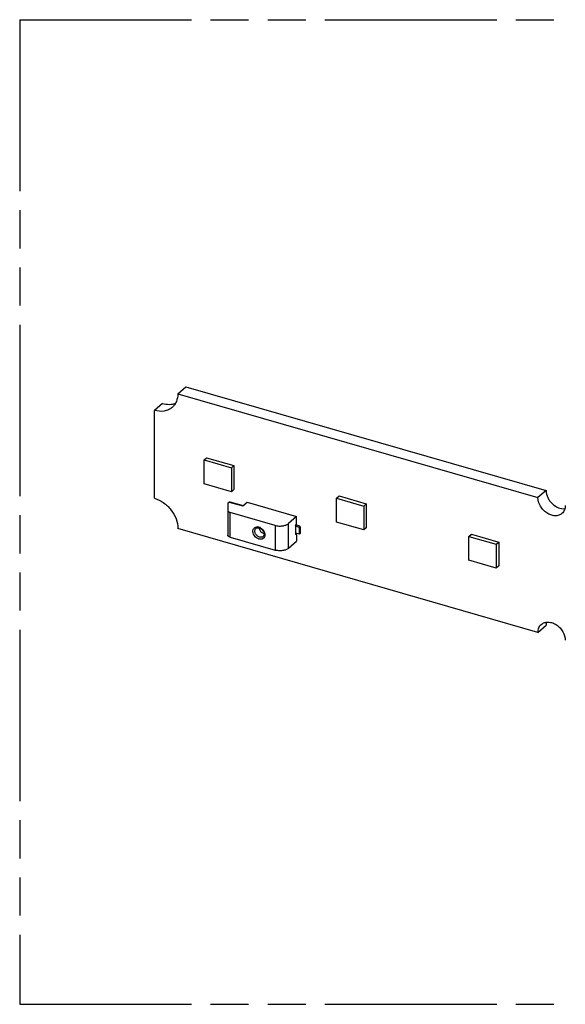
# Model space of a CAD drawing. Header units: millimetres. Extents: x 0 to 210, y 0 to 297.
# Tile 4 of 8: x 50 to 78, y 208 to 258. Entities that reach past the tile are written whole.
import ezdxf

# ---------------------------------------------------------------- set-up
doc = ezdxf.new("R2010")
doc.units = ezdxf.units.MM
doc.header["$LTSCALE"] = 19.36
doc.linetypes.add('PHANTOM', pattern=[0.8, 0.45, -0.05, 0.1, -0.05, 0.1, -0.05])
doc.layers.get('0').update_dxf_attribs({"linetype": 'CONTINUOUS'})
doc.layers.add('DEFAULT_3', color=7, linetype='PHANTOM')

msp = doc.modelspace()

# ---------------------------------------------------------------- linework, layer by layer
at = {"color": 7, "linetype": 'Continuous'}
for p, q in [((58.15019, 238.68486), (58.56269, 239.0421)), ((58.56269, 239.0421), (76.83583, 233.7671)), ((58.15019, 238.68486), (76.42333, 233.40986)), ((57.3719, 238.19506), (56.9594, 237.83783)), ((56.9594, 233.3778), (56.9594, 237.83783)), ((59.48234, 235.32118), (59.61234, 235.43376)), ((59.48234, 234.10874), (59.48234, 235.32118)), ((59.48234, 235.32118), (60.86798, 234.92118)), ((59.61234, 235.43376), (60.99798, 235.03376)), ((60.86798, 234.92118), (60.99798, 235.03376)), ((60.99798, 235.03376), (60.99798, 233.82132)), ((60.86798, 234.92118), (60.86798, 233.70874)), ((60.86798, 233.70874), (59.48234, 234.10874)), ((60.99798, 233.82132), (60.86798, 233.70874)), ((76.83583, 233.7671), (76.42333, 233.40986)), ((60.68439, 233.08937), (60.68439, 231.50863)), ((60.71788, 233.15187), (60.75818, 233.18677)), ((60.79285, 233.19861), (61.46993, 233.00316)), ((61.451, 232.98677), (61.66674, 233.17361)), ((61.66674, 233.17361), (64.17822, 232.44861)), ((66.19885, 233.38229), (66.32885, 233.49487)), ((66.19885, 232.16985), (66.19885, 233.38229)), ((66.19885, 233.38229), (67.58449, 232.98229)), ((66.32885, 233.49487), (67.71449, 233.09487)), ((67.58449, 232.98229), (67.71449, 233.09487)), ((67.71449, 233.09487), (67.71449, 231.88244)), ((63.0827, 231.99986), (60.80939, 232.65611)), ((67.58449, 232.98229), (67.58449, 231.76985)), ((64.17822, 232.44861), (63.76572, 232.09137)), ((64.11572, 231.98557), (64.17822, 232.1022)), ((64.34227, 231.96102), (64.13468, 232.02095)), ((64.17822, 232.1022), (64.17822, 232.44861)), ((67.58449, 231.76985), (66.19885, 232.16985)), ((76.42333, 226.56826), (58.15019, 231.84326)), ((64.11572, 231.98557), (64.11572, 231.54765)), ((64.32307, 231.89439), (64.11572, 231.95425)), ((64.32307, 231.54798), (64.11572, 231.60784)), ((64.17822, 231.53928), (64.11572, 231.54765)), ((64.11829, 231.55658), (64.17822, 231.53928)), ((64.17822, 231.53928), (64.17822, 231.19287)), ((64.36057, 231.92687), (64.32307, 231.89439)), ((64.32307, 231.54798), (64.32307, 231.89439)), ((64.36057, 231.58046), (64.32307, 231.54798)), ((64.36057, 231.92687), (64.34227, 231.96102)), ((64.36057, 231.92687), (64.36057, 231.58046)), ((67.71449, 231.88244), (67.58449, 231.76985)), ((72.91536, 231.4434), (73.04536, 231.55598)), ((73.04536, 231.55598), (74.431, 231.15598)), ((60.80939, 231.40038), (63.0827, 230.74413)), ((63.76572, 230.83563), (64.17822, 231.19287)), ((72.91536, 230.23096), (72.91536, 231.4434)), ((72.91536, 231.4434), (74.301, 231.0434)), ((74.301, 231.0434), (74.431, 231.15598)), ((74.301, 231.0434), (74.301, 229.83096)), ((74.431, 231.15598), (74.431, 229.94355)), ((74.301, 229.83096), (72.91536, 230.23096)), ((74.431, 229.94355), (74.301, 229.83096)), ((76.42333, 226.56826), (76.83583, 226.9255))]:
    msp.add_line(p, q, dxfattribs=at)
at = {"color": 9, "linetype": 'Continuous'}
for p, q in [((60.75818, 233.18677), (61.451, 232.98677)), ((60.80939, 231.40038), (60.80939, 232.65611)), ((63.76572, 230.83563), (63.76572, 232.09137)), ((63.0827, 231.99986), (63.0827, 230.74413))]:
    msp.add_line(p, q, dxfattribs=at)
for centre, radius, start, end in [((62.17033, 231.60333), 0.32201, 73.835199, 81.832198), ((62.14428, 231.53066), 0.39935, 59.715117, 66.464479)]:
    msp.add_arc(centre, radius, start, end, dxfattribs=at)
at = {"color": 7, "linetype": 'Continuous'}
for centre, radius, start, end in [((62.20672, 231.63132), 0.25162, 73.857697, 79.582753), ((62.58244, 231.90655), 0.31185, 194.963005, 201.78736), ((62.58231, 231.83829), 0.26068, 253.889834, 256.881487)]:
    msp.add_arc(centre, radius, start, end, dxfattribs=at)
for points, knots in [([(58.15019, 238.68486), (58.15019, 238.55106), (58.11586, 238.35028), (57.99049, 238.1226), (57.90599, 238.02944), (57.85955, 237.98922)], [0, 0, 0, 0, 0.51832944, 0.7619769, 1, 1, 1, 1]), ([(57.3719, 238.19506), (57.48335, 238.16289), (57.70689, 238.12821), (57.93166, 238.16642), (58.03156, 238.20405)], [0, 0, 0, 0, 0.52073127, 1, 1, 1, 1]), ([(57.85955, 237.98922), (57.80373, 237.94087), (57.67513, 237.8587), (57.36983, 237.76755), (57.11827, 237.79197), (56.9594, 237.83783)], [0, 0, 0, 0, 0.23403221, 0.47591001, 1, 1, 1, 1]), ([(76.83583, 233.7671), (76.83583, 233.6477), (76.88341, 233.46274), (77.00965, 233.24779), (77.17709, 233.05415), (77.4332, 232.88071), (77.67783, 232.83693), (77.78897, 232.8499)], [0, 0, 0, 0, 0.24570204, 0.37778881, 0.51161518, 0.76975261, 1, 1, 1, 1]), ([(56.9594, 233.3778), (57.12177, 233.33093), (57.4386, 233.17144), (57.82018, 232.80334), (58.08026, 232.34751), (58.15019, 232.0067), (58.15019, 231.84326)], [0, 0, 0, 0, 0.24608556, 0.50561656, 0.76200371, 1, 1, 1, 1]), ([(60.71788, 233.15187), (60.70802, 233.14332), (60.69143, 233.12489), (60.68439, 233.10052), (60.68439, 233.08937)], [0, 0, 0, 0, 0.53921306, 1, 1, 1, 1]), ([(60.76771, 233.19375), (60.76984, 233.19502), (60.77748, 233.19901), (60.78691, 233.20033), (60.79285, 233.19861)], [0, 0, 0, 0, 0.28636573, 1, 1, 1, 1]), ([(77.63987, 232.60512), (77.59376, 232.5652), (77.48018, 232.50227), (77.2811, 232.47833), (77.07046, 232.52119), (76.86597, 232.62477), (76.6841, 232.77986), (76.49776, 233.02856), (76.42332, 233.26042), (76.42332, 233.40986)], [0, 0, 0, 0, 0.10468661, 0.21598569, 0.33736446, 0.46835223, 0.60545169, 0.74352113, 1, 1, 1, 1]), ([(77.80897, 233.00986), (77.80897, 232.93201), (77.78369, 232.77996), (77.69419, 232.65216), (77.63987, 232.60512)], [0, 0, 0, 0, 0.52002584, 1, 1, 1, 1]), ([(60.68439, 232.76437), (60.68439, 232.75322), (60.69146, 232.72883), (60.71873, 232.69843), (60.75927, 232.67322), (60.79163, 232.66124), (60.80939, 232.65611)], [0, 0, 0, 0, 0.19064908, 0.41374581, 0.68397404, 1, 1, 1, 1]), ([(63.0827, 231.99986), (63.14272, 231.98254), (63.26962, 231.96228), (63.4581, 231.96819), (63.62891, 232.00752), (63.7284, 232.05906), (63.76572, 232.09137)], [0, 0, 0, 0, 0.26377484, 0.5379158, 0.79155851, 1, 1, 1, 1]), ([(60.80939, 231.40038), (60.79163, 231.4055), (60.75927, 231.41748), (60.71873, 231.4427), (60.69146, 231.47309), (60.68439, 231.49748), (60.68439, 231.50863)], [0, 0, 0, 0, 0.31602596, 0.58625419, 0.80935092, 1, 1, 1, 1]), ([(62.11745, 231.84985), (62.12065, 231.85263), (62.13453, 231.86344), (62.15073, 231.87118), (62.16346, 231.87518)], [0, 0, 0, 0, 0.24099062, 1, 1, 1, 1]), ([(62.16346, 231.87518), (62.16993, 231.87721), (62.19897, 231.88415), (62.2296, 231.88294), (62.25222, 231.8788)], [0, 0, 0, 0, 0.22779622, 1, 1, 1, 1]), ([(62.27668, 231.87302), (62.28298, 231.8712), (62.30906, 231.8626), (62.33388, 231.85032), (62.3517, 231.83942)], [0, 0, 0, 0, 0.23913626, 1, 1, 1, 1]), ([(62.29287, 231.7908), (62.31199, 231.74285), (62.37187, 231.6567), (62.46205, 231.60168), (62.50998, 231.58785)], [0, 0, 0, 0, 0.50855533, 1, 1, 1, 1]), ([(62.3517, 231.83942), (62.39145, 231.81508), (62.4609, 231.75098), (62.5217, 231.63329), (62.53262, 231.51728), (62.49944, 231.45309), (62.47751, 231.43409)], [0, 0, 0, 0, 0.29318306, 0.57876776, 0.81751614, 1, 1, 1, 1]), ([(63.76572, 230.83563), (63.7284, 230.80332), (63.62891, 230.75179), (63.4581, 230.71246), (63.26962, 230.70655), (63.14272, 230.7268), (63.0827, 230.74413)], [0, 0, 0, 0, 0.20844139, 0.46208406, 0.73622505, 1, 1, 1, 1]), ([(76.59242, 226.973), (76.63854, 227.01293), (76.75212, 227.07585), (76.95119, 227.09979), (77.16183, 227.05694), (77.36632, 226.95336), (77.54819, 226.79827), (77.73453, 226.54956), (77.80897, 226.3177), (77.80897, 226.16826)], [0, 0, 0, 0, 0.10468662, 0.2159857, 0.33736447, 0.46835224, 0.60545172, 0.74352116, 1, 1, 1, 1]), ([(76.85572, 227.08459), (76.85239, 227.07196), (76.84056, 227.01973), (76.83582, 226.96597), (76.83582, 226.9255)], [0, 0, 0, 0, 0.24398175, 1, 1, 1, 1]), ([(76.42333, 226.56826), (76.42333, 226.64611), (76.4486, 226.79817), (76.5381, 226.92597), (76.59242, 226.973)], [0, 0, 0, 0, 0.52002581, 1, 1, 1, 1])]:
    msp.add_open_spline(points, degree=3, knots=knots, dxfattribs=at)
for points in [[(60.75818, 233.18677), (60.76116, 233.18935), (60.76433, 233.19173), (60.76771, 233.19375)], [(62.27272, 231.8739), (62.27408, 231.85775), (62.27699, 231.84169), (62.28117, 231.82603)]]:
    msp.add_open_spline(points, degree=3, dxfattribs=at)
at = {"color": 9, "linetype": 'Continuous'}
for points, knots in [([(62.25998, 231.30639), (62.17998, 231.32948), (62.06964, 231.40915), (61.9822, 231.55223), (61.95114, 231.67006), (61.96184, 231.78236), (62.01718, 231.87359), (62.10997, 231.92484), (62.1808, 231.92709), (62.21608, 231.92207)], [0, 0, 0, 0, 0.2733228, 0.41438107, 0.54674407, 0.66618397, 0.77517162, 0.88303448, 1, 1, 1, 1]), ([(62.29748, 231.40382), (62.24977, 231.41759), (62.15992, 231.47235), (62.08572, 231.57826), (62.05895, 231.67384), (62.05812, 231.74256), (62.07691, 231.80405), (62.10254, 231.83694), (62.11745, 231.84985)], [0, 0, 0, 0, 0.26332245, 0.5359549, 0.66513736, 0.78494404, 0.89543615, 1, 1, 1, 1]), ([(62.56308, 231.52322), (62.56323, 231.48584), (62.55015, 231.41238), (62.47981, 231.32517), (62.37327, 231.2868), (62.29737, 231.29559), (62.25998, 231.30639)], [0, 0, 0, 0, 0.2562397, 0.4923373, 0.73319987, 1, 1, 1, 1]), ([(62.34567, 231.8755), (62.40892, 231.83862), (62.51445, 231.73468), (62.5628, 231.59235), (62.56308, 231.52322)], [0, 0, 0, 0, 0.51435373, 1, 1, 1, 1]), ([(62.47751, 231.43409), (62.45502, 231.41462), (62.3941, 231.38783), (62.32925, 231.39464), (62.29748, 231.40382)], [0, 0, 0, 0, 0.47353853, 1, 1, 1, 1])]:
    msp.add_open_spline(points, degree=3, knots=knots, dxfattribs=at)
msp.add_open_spline([(62.25998, 231.91261), (62.27488, 231.9083), (62.28952, 231.90297), (62.30375, 231.89678)], degree=3, dxfattribs=at)
at = {"layer": 'DEFAULT_3', "color": 91, "linetype": 'PHANTOM', "true_color": 0x80ff80}
for p, q in [((50.12864, 257.68), (50.12864, 207.68)), ((50.12864, 257.68), (150.12864, 257.68)), ((50.12864, 207.68), (150.12864, 207.68))]:
    msp.add_line(p, q, dxfattribs=at)

doc.saveas('drawing.dxf')
